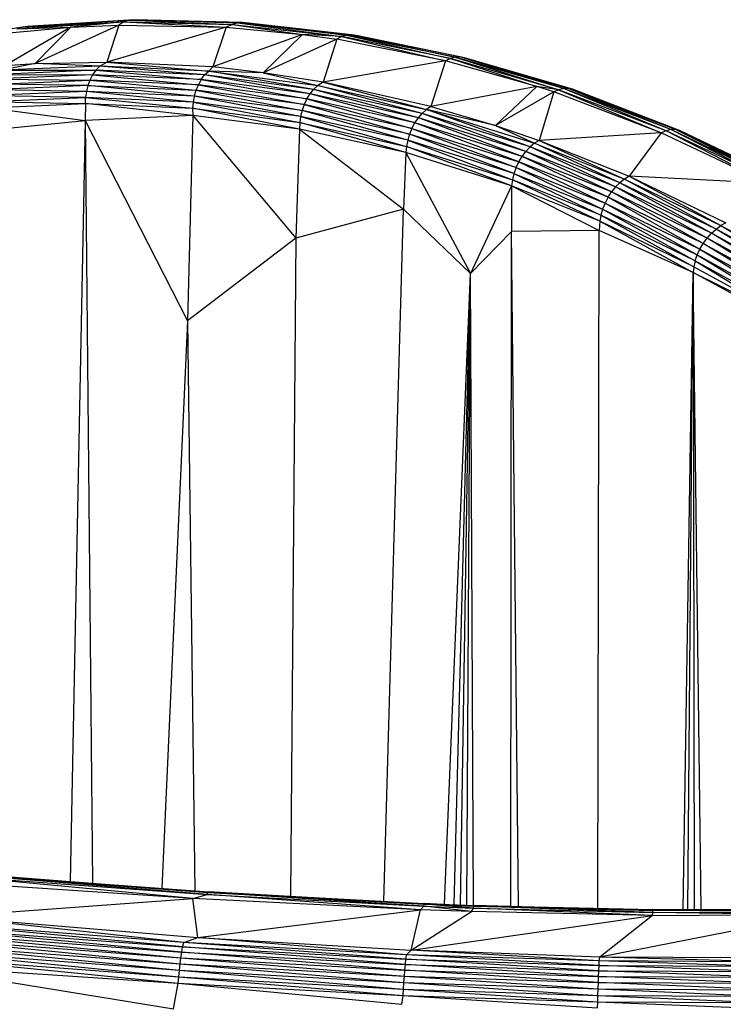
# Paper-space layout '_Trimétrica' of a CAD drawing. Header units: millimetres. Extents: x -168 to 37, y -151 to 375.
# Tile 6 of 8: x -38 to -4, y 317 to 365. Entities that reach past the tile are written whole.
import ezdxf

# ---------------------------------------------------------------- set-up
doc = ezdxf.new("R2010")
doc.units = ezdxf.units.MM

psp = doc.layouts.new('_Trimétrica')

# ---------------------------------------------------------------- linework, layer by layer
at = {"color": 7, "linetype": 'Continuous', "lineweight": 25}
for p, q in [((-38.031, 364.827), (-43.087, 364.037)), ((-35.686, 364.822), (-38.869, 362.975)), ((-38.691, 364.543), (-35.686, 364.822)), ((-38.305, 364.741), (-33.13, 365.083)), ((-38.031, 364.827), (-38.305, 364.741)), ((-38.305, 364.741), (-35.686, 364.822)), ((-32.87, 365.163), (-38.031, 364.827)), ((-38.031, 364.827), (-33.13, 365.083)), ((-37.784, 364.857), (-38.031, 364.827)), ((-32.627, 365.188), (-37.784, 364.857)), ((-37.784, 364.857), (-32.87, 365.163)), ((-33.36, 364.916), (-37.417, 363.057)), ((-35.686, 364.822), (-37.417, 363.057)), ((-33.13, 365.083), (-35.686, 364.822)), ((-35.686, 364.822), (-33.36, 364.916)), ((-33.36, 364.916), (-33.952, 363.136)), ((-28.156, 364.82), (-33.952, 363.136)), ((-33.13, 365.083), (-33.36, 364.916)), ((-33.36, 364.916), (-28.156, 364.82)), ((-32.87, 365.163), (-33.13, 365.083)), ((-33.13, 365.083), (-28.156, 364.82)), ((-33.13, 365.083), (-27.859, 364.961)), ((-32.627, 365.188), (-32.87, 365.163)), ((-32.87, 365.163), (-27.859, 364.961)), ((-27.612, 365.034), (-32.87, 365.163)), ((-32.627, 365.188), (-27.612, 365.034)), ((-27.374, 365.055), (-32.627, 365.188)), ((-28.156, 364.82), (-28.807, 362.897)), ((-27.859, 364.961), (-28.156, 364.82)), ((-28.156, 364.82), (-24.459, 364.471)), ((-27.612, 365.034), (-27.859, 364.961)), ((-27.859, 364.961), (-22.569, 364.368)), ((-27.859, 364.961), (-24.459, 364.471)), ((-27.374, 365.055), (-27.612, 365.034)), ((-27.612, 365.034), (-22.569, 364.368)), ((-22.329, 364.436), (-27.612, 365.034)), ((-27.374, 365.055), (-22.329, 364.436)), ((-22.095, 364.452), (-27.374, 365.055)), ((-24.459, 364.471), (-28.807, 362.897)), ((-24.459, 364.471), (-26.375, 362.617)), ((-24.459, 364.471), (-22.798, 364.236)), ((-22.569, 364.368), (-24.459, 364.471)), ((-22.569, 364.368), (-22.798, 364.236)), ((-22.329, 364.436), (-22.569, 364.368)), ((-22.569, 364.368), (-17.538, 363.197)), ((-17.297, 363.31), (-22.569, 364.368)), ((-22.095, 364.452), (-22.329, 364.436)), ((-22.329, 364.436), (-17.297, 363.31)), ((-17.062, 363.374), (-22.329, 364.436)), ((-22.095, 364.452), (-17.062, 363.374)), ((-16.833, 363.385), (-22.095, 364.452)), ((-21.869, 364.415), (-22.095, 364.452)), ((-16.833, 363.385), (-21.869, 364.415)), ((-16.614, 363.345), (-21.869, 364.415)), ((-22.798, 364.236), (-26.375, 362.617)), ((-22.798, 364.236), (-23.464, 362.157)), ((-17.538, 363.197), (-22.798, 364.236)), ((-17.297, 363.31), (-17.538, 363.197)), ((-17.062, 363.374), (-17.297, 363.31)), ((-12.052, 361.791), (-17.297, 363.31)), ((-17.297, 363.31), (-13.105, 361.953)), ((-16.833, 363.385), (-17.062, 363.374)), ((-17.062, 363.374), (-12.052, 361.791)), ((-11.82, 361.848), (-17.062, 363.374)), ((-11.82, 361.848), (-16.833, 363.385)), ((-11.595, 361.856), (-16.833, 363.385)), ((-16.614, 363.345), (-16.833, 363.385)), ((-11.595, 361.856), (-16.614, 363.345)), ((-11.385, 361.813), (-16.614, 363.345)), ((-37.417, 363.057), (-39.029, 362.735)), ((-34.293, 362.93), (-39.029, 362.735)), ((-38.869, 362.975), (-37.417, 363.057)), ((-37.417, 363.057), (-33.952, 363.136)), ((-34.293, 362.93), (-37.417, 363.057)), ((-34.484, 362.736), (-34.293, 362.93)), ((-34.293, 362.93), (-33.952, 363.136)), ((-29.208, 362.508), (-34.293, 362.93)), ((-29.005, 362.699), (-34.293, 362.93)), ((-28.807, 362.897), (-33.952, 363.136)), ((-33.952, 363.136), (-29.005, 362.699)), ((-28.807, 362.897), (-29.005, 362.699)), ((-26.375, 362.617), (-28.807, 362.897)), ((-17.538, 363.197), (-23.464, 362.157)), ((-17.538, 363.197), (-18.241, 360.984)), ((-13.105, 361.953), (-17.538, 363.197)), ((-34.635, 362.513), (-39.365, 362.309)), ((-34.484, 362.736), (-39.223, 362.532)), ((-39.223, 362.532), (-34.635, 362.513)), ((-39.029, 362.735), (-34.484, 362.736)), ((-34.635, 362.513), (-34.762, 362.263)), ((-34.484, 362.736), (-34.635, 362.513)), ((-29.37, 362.286), (-34.635, 362.513)), ((-34.635, 362.513), (-29.51, 362.037)), ((-34.484, 362.736), (-29.37, 362.286)), ((-29.208, 362.508), (-34.484, 362.736)), ((-29.37, 362.286), (-29.208, 362.508)), ((-29.208, 362.508), (-29.005, 362.699)), ((-24.099, 361.59), (-29.208, 362.508)), ((-23.925, 361.81), (-29.208, 362.508)), ((-23.925, 361.81), (-29.005, 362.699)), ((-29.005, 362.699), (-23.721, 361.996)), ((-26.375, 362.617), (-29.005, 362.699)), ((-23.464, 362.157), (-26.375, 362.617)), ((-26.375, 362.617), (-23.721, 361.996)), ((-34.862, 361.994), (-39.57, 361.791)), ((-39.482, 362.059), (-34.762, 362.263)), ((-34.862, 361.994), (-39.482, 362.059)), ((-39.365, 362.309), (-34.762, 362.263)), ((-34.862, 361.994), (-34.932, 361.709)), ((-34.762, 362.263), (-34.862, 361.994)), ((-34.862, 361.994), (-29.625, 361.767)), ((-29.711, 361.482), (-34.862, 361.994)), ((-29.51, 362.037), (-34.762, 362.263)), ((-34.762, 362.263), (-29.625, 361.767)), ((-29.51, 362.037), (-29.625, 361.767)), ((-29.37, 362.286), (-29.51, 362.037)), ((-24.253, 361.343), (-29.51, 362.037)), ((-29.51, 362.037), (-24.381, 361.073)), ((-29.37, 362.286), (-24.253, 361.343)), ((-24.099, 361.59), (-29.37, 362.286)), ((-23.925, 361.81), (-23.721, 361.996)), ((-23.464, 362.157), (-23.721, 361.996)), ((-18.664, 360.645), (-23.721, 361.996)), ((-23.721, 361.996), (-18.456, 360.828)), ((-18.241, 360.984), (-23.464, 362.157)), ((-23.464, 362.157), (-18.456, 360.828)), ((-13.105, 361.953), (-18.241, 360.984)), ((-13.105, 361.953), (-15.107, 360.055)), ((-12.286, 361.686), (-13.105, 361.953)), ((-12.052, 361.791), (-13.105, 361.953)), ((-39.657, 361.217), (-34.972, 361.417)), ((-34.932, 361.709), (-39.629, 361.508)), ((-34.972, 361.417), (-39.629, 361.508)), ((-34.932, 361.709), (-39.57, 361.791)), ((-34.981, 361.12), (-34.972, 361.417)), ((-34.932, 361.709), (-34.972, 361.417)), ((-29.766, 361.188), (-34.972, 361.417)), ((-34.972, 361.417), (-29.791, 360.891)), ((-29.766, 361.188), (-34.932, 361.709)), ((-29.711, 361.482), (-34.932, 361.709)), ((-29.711, 361.482), (-29.766, 361.188)), ((-29.625, 361.767), (-29.711, 361.482)), ((-24.483, 360.789), (-29.711, 361.482)), ((-24.554, 360.494), (-29.711, 361.482)), ((-24.381, 361.073), (-29.625, 361.767)), ((-29.625, 361.767), (-24.483, 360.789)), ((-24.253, 361.343), (-24.099, 361.59)), ((-24.099, 361.59), (-23.925, 361.81)), ((-19.018, 360.184), (-24.099, 361.59)), ((-18.85, 360.429), (-24.099, 361.59)), ((-18.85, 360.429), (-23.925, 361.81)), ((-18.664, 360.645), (-23.925, 361.81)), ((-12.286, 361.686), (-15.107, 360.055)), ((-12.286, 361.686), (-12.999, 359.336)), ((-12.052, 361.791), (-12.286, 361.686)), ((-7.08, 359.709), (-12.286, 361.686)), ((-11.82, 361.848), (-12.052, 361.791)), ((-12.052, 361.791), (-7.08, 359.709)), ((-6.845, 359.807), (-12.052, 361.791)), ((-11.595, 361.856), (-11.82, 361.848)), ((-6.845, 359.807), (-11.82, 361.848)), ((-6.615, 359.857), (-11.82, 361.848)), ((-6.615, 359.857), (-11.595, 361.856)), ((-6.396, 359.861), (-11.595, 361.856)), ((-11.385, 361.813), (-11.595, 361.856)), ((-6.396, 359.861), (-11.385, 361.813)), ((-6.193, 359.816), (-11.385, 361.813)), ((-39.657, 361.217), (-34.981, 361.12)), ((-39.654, 360.92), (-34.981, 361.12)), ((-34.981, 361.12), (-35, 360.302)), ((-34.981, 361.12), (-29.791, 360.891)), ((-29.786, 360.541), (-34.981, 361.12)), ((-29.766, 361.188), (-29.791, 360.891)), ((-24.554, 360.494), (-29.766, 361.188)), ((-29.766, 361.188), (-24.594, 360.197)), ((-24.381, 361.073), (-24.483, 360.789)), ((-24.253, 361.343), (-24.381, 361.073)), ((-19.161, 359.916), (-24.381, 361.073)), ((-24.381, 361.073), (-19.278, 359.632)), ((-24.253, 361.343), (-19.161, 359.916)), ((-19.018, 360.184), (-24.253, 361.343)), ((-18.241, 360.984), (-18.456, 360.828)), ((-18.241, 360.984), (-15.107, 360.055)), ((-39.654, 360.92), (-35, 360.302)), ((-29.786, 360.541), (-35, 360.302)), ((-29.786, 360.541), (-30.03, 350.591)), ((-29.791, 360.891), (-24.594, 360.197)), ((-24.603, 359.885), (-29.791, 360.891)), ((-29.791, 360.891), (-29.786, 360.541)), ((-24.603, 359.885), (-29.786, 360.541)), ((-29.786, 360.541), (-24.792, 354.593)), ((-24.554, 360.494), (-24.594, 360.197)), ((-24.483, 360.789), (-24.554, 360.494)), ((-19.365, 359.339), (-24.554, 360.494)), ((-24.554, 360.494), (-19.421, 359.042)), ((-19.278, 359.632), (-24.483, 360.789)), ((-19.365, 359.339), (-24.483, 360.789)), ((-18.85, 360.429), (-18.664, 360.645)), ((-18.456, 360.828), (-18.664, 360.645)), ((-13.637, 358.803), (-18.664, 360.645)), ((-13.438, 359.016), (-18.664, 360.645)), ((-13.438, 359.016), (-18.456, 360.828)), ((-18.456, 360.828), (-13.224, 359.195)), ((-15.107, 360.055), (-18.456, 360.828)), ((-39.694, 359.841), (-35, 360.302)), ((-35, 360.302), (-35.729, 323.406)), ((-35, 360.302), (-30.03, 350.591)), ((-35, 360.302), (-34.646, 323.326)), ((-24.594, 360.197), (-24.603, 359.885)), ((-24.594, 360.197), (-19.421, 359.042)), ((-19.452, 358.743), (-24.594, 360.197)), ((-19.161, 359.916), (-19.018, 360.184)), ((-19.018, 360.184), (-18.85, 360.429)), ((-13.978, 358.297), (-19.018, 360.184)), ((-13.819, 358.562), (-19.018, 360.184)), ((-13.819, 358.562), (-18.85, 360.429)), ((-13.637, 358.803), (-18.85, 360.429)), ((-15.107, 360.055), (-12.999, 359.336)), ((-15.107, 360.055), (-13.224, 359.195)), ((-24.603, 359.885), (-24.792, 354.593)), ((-19.452, 358.743), (-24.603, 359.885)), ((-24.603, 359.885), (-19.577, 356.001)), ((-19.278, 359.632), (-19.365, 359.339)), ((-19.161, 359.916), (-19.278, 359.632)), ((-14.111, 358.016), (-19.278, 359.632)), ((-14.215, 357.724), (-19.278, 359.632)), ((-19.161, 359.916), (-13.978, 358.297)), ((-19.161, 359.916), (-14.111, 358.016)), ((-7.08, 359.709), (-12.999, 359.336)), ((-7.08, 359.709), (-8.63, 357.596)), ((-6.845, 359.807), (-7.08, 359.709)), ((-1.927, 357.263), (-7.08, 359.709)), ((-6.615, 359.857), (-6.845, 359.807)), ((-1.927, 357.263), (-6.845, 359.807)), ((-1.692, 357.352), (-6.845, 359.807)), ((-6.396, 359.861), (-6.615, 359.857)), ((-1.692, 357.352), (-6.615, 359.857)), ((-1.465, 357.396), (-6.615, 359.857)), ((-1.465, 357.396), (-6.396, 359.861)), ((-1.251, 357.395), (-6.396, 359.861)), ((-6.193, 359.816), (-6.396, 359.861)), ((-1.251, 357.395), (-6.193, 359.816)), ((-1.056, 357.348), (-6.193, 359.816)), ((-19.421, 359.042), (-19.452, 358.743)), ((-19.365, 359.339), (-19.421, 359.042)), ((-19.421, 359.042), (-14.287, 357.429)), ((-14.328, 357.136), (-19.421, 359.042)), ((-14.215, 357.724), (-19.365, 359.339)), ((-19.365, 359.339), (-14.287, 357.429)), ((-13.438, 359.016), (-13.637, 358.803)), ((-13.224, 359.195), (-13.438, 359.016)), ((-9.291, 357.076), (-13.438, 359.016)), ((-9.08, 357.285), (-13.438, 359.016)), ((-12.999, 359.336), (-13.224, 359.195)), ((-9.08, 357.285), (-13.224, 359.195)), ((-13.224, 359.195), (-8.858, 357.46)), ((-12.999, 359.336), (-8.63, 357.596)), ((-12.999, 359.336), (-8.858, 357.46)), ((-19.452, 358.743), (-19.577, 356.001)), ((-14.328, 357.136), (-19.452, 358.743)), ((-19.452, 358.743), (-16.32, 352.884)), ((-13.978, 358.297), (-13.819, 358.562)), ((-13.819, 358.562), (-13.637, 358.803)), ((-9.657, 356.576), (-13.819, 358.562)), ((-9.485, 356.838), (-13.819, 358.562)), ((-9.485, 356.838), (-13.637, 358.803)), ((-9.291, 357.076), (-13.637, 358.803)), ((-14.111, 358.016), (-13.978, 358.297)), ((-13.978, 358.297), (-9.804, 356.298)), ((-9.657, 356.576), (-13.978, 358.297)), ((-14.215, 357.724), (-14.287, 357.429)), ((-14.111, 358.016), (-14.215, 357.724)), ((-14.215, 357.724), (-9.922, 356.008)), ((-14.215, 357.724), (-10.008, 355.715)), ((-14.111, 358.016), (-9.922, 356.008)), ((-14.111, 358.016), (-9.804, 356.298)), ((-8.63, 357.596), (-8.858, 357.46)), ((-8.63, 357.596), (-3.954, 355.339)), ((-8.63, 357.596), (-4.191, 355.208)), ((-1.927, 357.263), (-8.63, 357.596)), ((-14.328, 357.136), (-16.32, 352.884)), ((-14.328, 357.136), (-14.341, 354.917)), ((-14.287, 357.429), (-14.328, 357.136)), ((-10.06, 355.426), (-14.328, 357.136)), ((-14.328, 357.136), (-10.081, 354.968)), ((-10.008, 355.715), (-14.287, 357.429)), ((-10.06, 355.426), (-14.287, 357.429)), ((-9.08, 357.285), (-9.291, 357.076)), ((-8.858, 357.46), (-9.08, 357.285)), ((-4.647, 354.835), (-9.08, 357.285)), ((-4.424, 355.039), (-9.08, 357.285)), ((-4.424, 355.039), (-8.858, 357.46)), ((-8.858, 357.46), (-4.191, 355.208)), ((-9.657, 356.576), (-9.485, 356.838)), ((-9.291, 357.076), (-9.485, 356.838)), ((-5.042, 354.344), (-9.485, 356.838)), ((-4.855, 354.602), (-9.485, 356.838)), ((-4.855, 354.602), (-9.291, 357.076)), ((-4.647, 354.835), (-9.291, 357.076)), ((-9.804, 356.298), (-9.922, 356.008)), ((-9.657, 356.576), (-9.804, 356.298)), ((-9.804, 356.298), (-5.338, 353.783)), ((-9.804, 356.298), (-5.205, 354.069)), ((-9.657, 356.576), (-5.205, 354.069)), ((-5.042, 354.344), (-9.657, 356.576)), ((-19.577, 356.001), (-24.792, 354.593)), ((-20.523, 322.448), (-19.577, 356.001)), ((-16.32, 352.884), (-19.577, 356.001)), ((-10.008, 355.715), (-10.06, 355.426)), ((-9.922, 356.008), (-10.008, 355.715)), ((-5.439, 353.493), (-10.008, 355.715)), ((-10.008, 355.715), (-5.505, 353.207)), ((-9.922, 356.008), (-5.439, 353.493)), ((-9.922, 356.008), (-5.338, 353.783)), ((-10.06, 355.426), (-10.081, 354.968)), ((-5.505, 353.207), (-10.06, 355.426)), ((-10.06, 355.426), (-5.535, 352.931)), ((-4.424, 355.039), (-4.191, 355.208)), ((-3.954, 355.339), (-4.191, 355.208)), ((-4.191, 355.208), (1.285, 352.196)), ((-4.191, 355.208), (1.047, 352.03)), ((-14.341, 354.917), (-16.32, 352.884)), ((-14.368, 322.203), (-14.341, 354.917)), ((-10.081, 354.968), (-14.341, 354.917)), ((-13.996, 322.194), (-14.341, 354.917)), ((-10.148, 322.102), (-10.081, 354.968)), ((-5.535, 352.931), (-10.081, 354.968)), ((-4.855, 354.602), (-4.647, 354.835)), ((-4.647, 354.835), (-4.424, 355.039)), ((0.819, 351.83), (-4.647, 354.835)), ((0.606, 351.599), (-4.647, 354.835)), ((1.047, 352.03), (-4.424, 355.039)), ((0.819, 351.83), (-4.424, 355.039)), ((-24.792, 354.593), (-30.03, 350.591)), ((-24.792, 354.593), (-25.047, 322.693)), ((-5.205, 354.069), (-5.042, 354.344)), ((-5.042, 354.344), (-4.855, 354.602)), ((-5.042, 354.344), (0.415, 351.344)), ((0.249, 351.072), (-5.042, 354.344)), ((0.606, 351.599), (-4.855, 354.602)), ((0.415, 351.344), (-4.855, 354.602)), ((-5.439, 353.493), (-5.338, 353.783)), ((-5.338, 353.783), (-5.205, 354.069)), ((-5.338, 353.783), (0.114, 350.787)), ((-5.338, 353.783), (0.011, 350.499)), ((-5.205, 354.069), (0.249, 351.072)), ((-5.205, 354.069), (0.114, 350.787)), ((-5.439, 353.493), (-5.505, 353.207)), ((-5.439, 353.493), (0.011, 350.499)), ((-5.439, 353.493), (-0.055, 350.213)), ((-17.584, 322.303), (-16.32, 352.884)), ((-17.112, 322.284), (-16.32, 352.884)), ((-16.805, 322.272), (-16.32, 352.884)), ((-16.497, 322.26), (-16.32, 352.884)), ((-16.176, 322.247), (-16.32, 352.884)), ((-6.016, 322.045), (-5.535, 352.931)), ((-5.786, 322.046), (-5.535, 352.931)), ((-5.505, 353.207), (-5.535, 352.931)), ((-0.7, 350.284), (-5.535, 352.931)), ((-5.535, 352.931), (-0.055, 350.213)), ((-5.14, 322.049), (-5.535, 352.931)), ((-5.535, 352.931), (-5.477, 322.048)), ((-5.505, 353.207), (-0.055, 350.213)), ((-30.03, 350.591), (-31.28, 323.076)), ((-30.03, 350.591), (-29.68, 322.957)), ((-29.782, 322.577), (-42.107, 323.728)), ((-42.107, 323.728), (-29.09, 322.769)), ((-29.09, 322.769), (-41.997, 323.824)), ((-41.997, 323.824), (-29.05, 322.863)), ((-29.05, 322.863), (-41.956, 323.868)), ((-41.956, 323.868), (-29.021, 322.908)), ((-29.782, 322.577), (-43.777, 323.515)), ((-29.782, 322.577), (-29.09, 322.769)), ((-29.09, 322.769), (-29.05, 322.863)), ((-18.738, 322.035), (-29.09, 322.769)), ((-29.09, 322.769), (-18.587, 322.201)), ((-29.05, 322.863), (-29.021, 322.908)), ((-18.587, 322.201), (-29.05, 322.863)), ((-29.05, 322.863), (-18.568, 322.295)), ((-18.568, 322.295), (-29.021, 322.908)), ((-29.021, 322.908), (-18.553, 322.342)), ((-41.674, 321.695), (-29.782, 322.577)), ((-29.54, 320.682), (-29.782, 322.577)), ((-18.738, 322.035), (-29.782, 322.577)), ((-18.587, 322.201), (-18.568, 322.295)), ((-18.568, 322.295), (-18.553, 322.342)), ((-16.181, 322.106), (-18.568, 322.295)), ((-18.568, 322.295), (-16.163, 322.2)), ((-16.163, 322.2), (-18.553, 322.342)), ((-18.553, 322.342), (-16.148, 322.246)), ((-29.54, 320.682), (-18.738, 322.035)), ((-19.2, 320.067), (-18.738, 322.035)), ((-19.2, 320.067), (-16.273, 321.955)), ((-18.738, 322.035), (-18.587, 322.201)), ((-16.273, 321.955), (-18.738, 322.035)), ((-16.273, 321.955), (-18.587, 322.201)), ((-18.587, 322.201), (-16.181, 322.106)), ((-16.273, 321.955), (-16.181, 322.106)), ((-7.504, 321.754), (-16.273, 321.955)), ((-16.181, 322.106), (-16.163, 322.2)), ((-7.504, 321.754), (-16.181, 322.106)), ((-16.181, 322.106), (-7.492, 321.896)), ((-16.163, 322.2), (-16.148, 322.246)), ((-7.492, 321.896), (-16.163, 322.2)), ((-16.163, 322.2), (-7.493, 321.991)), ((-7.493, 321.991), (-16.148, 322.246)), ((-16.148, 322.246), (-7.494, 322.038)), ((0.402, 321.795), (-10.05, 319.736)), ((-7.504, 321.754), (-7.492, 321.896)), ((-7.504, 321.754), (0.402, 321.795)), ((-7.494, 322.038), (0.341, 322.076)), ((-7.493, 321.991), (-7.494, 322.038)), ((0.362, 322.029), (-7.494, 322.038)), ((-7.493, 321.991), (0.362, 322.029)), ((-7.492, 321.896), (-7.493, 321.991)), ((0.382, 321.935), (-7.493, 321.991)), ((-7.492, 321.896), (0.382, 321.935)), ((0.402, 321.795), (-7.492, 321.896)), ((-30.278, 320.228), (-43.247, 321.44)), ((-30.216, 320.448), (-43.247, 321.44)), ((-30.216, 320.448), (-41.674, 321.695)), ((-41.674, 321.695), (-29.54, 320.682)), ((-19.2, 320.067), (-7.504, 321.754)), ((-7.504, 321.754), (-10.05, 319.736)), ((-43.461, 320.967), (-30.356, 319.701)), ((-43.461, 320.967), (-30.318, 319.977)), ((-30.318, 319.977), (-43.407, 321.217)), ((-43.407, 321.217), (-30.278, 320.228)), ((-43.554, 320.397), (-30.426, 319.098)), ((-43.554, 320.397), (-30.392, 319.405)), ((-43.509, 320.692), (-30.392, 319.405)), ((-43.509, 320.692), (-30.356, 319.701)), ((-30.278, 320.228), (-30.216, 320.448)), ((-30.216, 320.448), (-29.54, 320.682)), ((-19.455, 319.63), (-30.216, 320.448)), ((-19.427, 319.85), (-30.216, 320.448)), ((-19.427, 319.85), (-29.54, 320.682)), ((-29.54, 320.682), (-19.2, 320.067)), ((-43.595, 320.091), (-30.456, 318.786)), ((-43.595, 320.091), (-30.426, 319.098)), ((-30.356, 319.701), (-30.318, 319.977)), ((-30.318, 319.977), (-30.278, 320.228)), ((-19.505, 319.101), (-30.318, 319.977)), ((-30.318, 319.977), (-19.48, 319.379)), ((-19.48, 319.379), (-30.278, 320.228)), ((-30.278, 320.228), (-19.455, 319.63)), ((-19.427, 319.85), (-19.2, 320.067)), ((-10.083, 319.55), (-19.2, 320.067)), ((-10.05, 319.736), (-19.2, 320.067)), ((-43.631, 319.779), (-30.456, 318.786)), ((-43.631, 319.779), (-30.485, 318.473)), ((-30.426, 319.098), (-30.392, 319.405)), ((-30.392, 319.405), (-30.356, 319.701)), ((-30.392, 319.405), (-19.552, 318.497)), ((-30.392, 319.405), (-19.529, 318.805)), ((-30.356, 319.701), (-19.529, 318.805)), ((-30.356, 319.701), (-19.505, 319.101)), ((-19.48, 319.379), (-19.455, 319.63)), ((-19.455, 319.63), (-19.427, 319.85)), ((-10.102, 319.078), (-19.455, 319.63)), ((-19.455, 319.63), (-10.092, 319.33)), ((-10.092, 319.33), (-19.427, 319.85)), ((-10.083, 319.55), (-19.427, 319.85)), ((-10.092, 319.33), (-10.083, 319.55)), ((-10.083, 319.55), (-10.05, 319.736)), ((-2.006, 319.288), (-10.083, 319.55)), ((-2.016, 319.508), (-10.083, 319.55)), ((-2.016, 319.508), (-10.05, 319.736)), ((-2.027, 319.69), (-10.05, 319.736)), ((-43.675, 319.335), (-30.485, 318.473)), ((-43.675, 319.335), (-30.714, 317.229)), ((-30.456, 318.786), (-30.426, 319.098)), ((-30.426, 319.098), (-19.572, 318.184)), ((-30.426, 319.098), (-19.552, 318.497)), ((-19.529, 318.805), (-19.505, 319.101)), ((-19.505, 319.101), (-19.48, 319.379)), ((-10.123, 318.502), (-19.505, 319.101)), ((-19.505, 319.101), (-10.112, 318.8)), ((-10.112, 318.8), (-19.48, 319.379)), ((-19.48, 319.379), (-10.102, 319.078)), ((-10.112, 318.8), (-10.102, 319.078)), ((-10.102, 319.078), (-10.092, 319.33)), ((-1.993, 318.758), (-10.102, 319.078)), ((-10.102, 319.078), (-1.999, 319.036)), ((-1.999, 319.036), (-10.092, 319.33)), ((-10.092, 319.33), (-2.006, 319.288)), ((-30.714, 317.229), (-30.485, 318.473)), ((-30.485, 318.473), (-30.456, 318.786)), ((-30.485, 318.473), (-19.59, 317.874)), ((-30.485, 318.473), (-19.656, 317.446)), ((-30.456, 318.786), (-19.572, 318.184)), ((-30.456, 318.786), (-19.59, 317.874)), ((-19.572, 318.184), (-19.552, 318.497)), ((-19.552, 318.497), (-19.529, 318.805)), ((-19.552, 318.497), (-10.145, 317.88)), ((-19.552, 318.497), (-10.134, 318.194)), ((-19.529, 318.805), (-10.134, 318.194)), ((-19.529, 318.805), (-10.123, 318.502)), ((-10.134, 318.194), (-10.123, 318.502)), ((-10.123, 318.502), (-10.112, 318.8)), ((-1.987, 318.151), (-10.123, 318.502)), ((-10.123, 318.502), (-1.989, 318.46)), ((-1.989, 318.46), (-10.112, 318.8)), ((-10.112, 318.8), (-1.993, 318.758)), ((-19.59, 317.874), (-19.572, 318.184)), ((-19.572, 318.184), (-10.145, 317.88)), ((-19.572, 318.184), (-10.156, 317.571)), ((-10.145, 317.88), (-10.134, 318.194)), ((-10.134, 318.194), (-1.988, 317.838)), ((-10.134, 318.194), (-1.987, 318.151)), ((-19.656, 317.446), (-19.59, 317.874)), ((-19.59, 317.874), (-10.156, 317.571)), ((-19.59, 317.874), (-10.175, 317.271)), ((-10.175, 317.271), (-10.156, 317.571)), ((-10.156, 317.571), (-10.145, 317.88)), ((-10.156, 317.571), (-1.99, 317.528)), ((-10.156, 317.571), (-1.995, 317.229)), ((-10.145, 317.88), (-1.988, 317.838)), ((-10.145, 317.88), (-1.99, 317.528))]:
    psp.add_line(p, q, dxfattribs=at)

doc.saveas('drawing.dxf')
